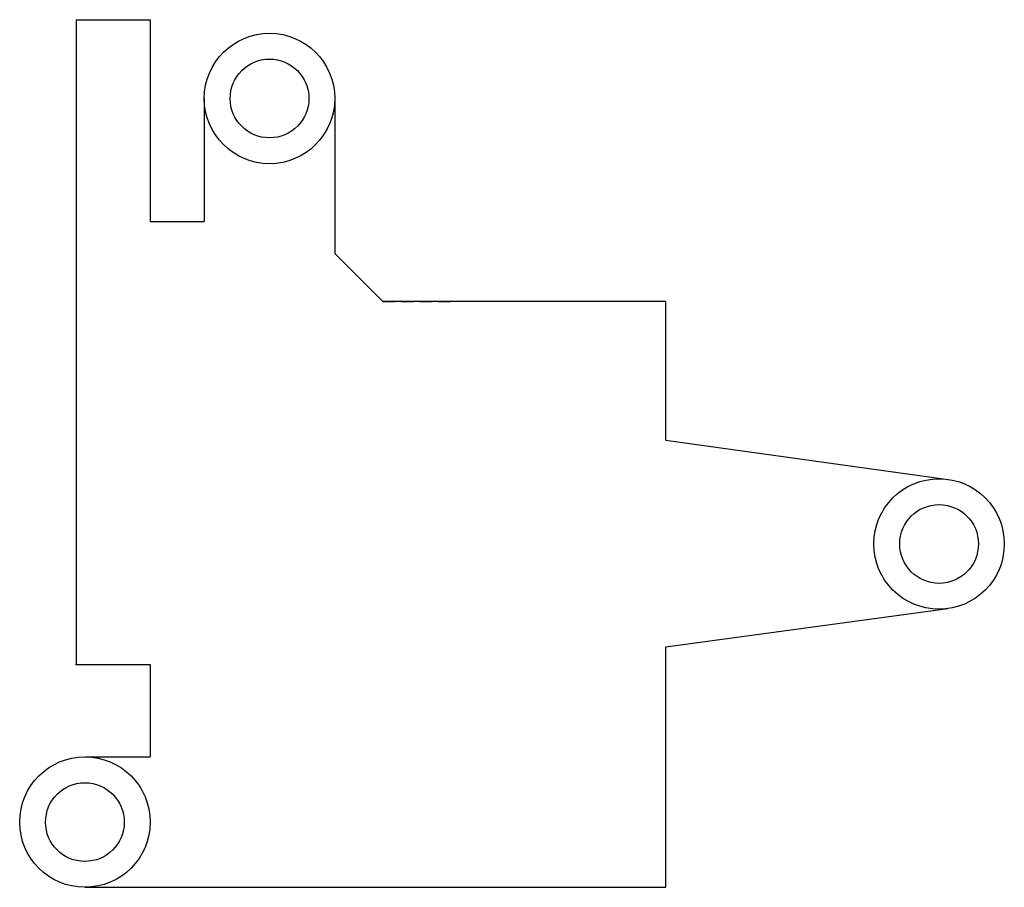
# Model space of a CAD drawing. Extents: x -18.9 to 21.1, y -21.4 to 13.9.
import ezdxf

# ---------------------------------------------------------------- set-up
doc = ezdxf.new("R2010")
doc.units = 0
doc.header["$MEASUREMENT"] = 0
doc.linetypes.add('DASHED', pattern=[0.75, 0.5, -0.25])
doc.layers.get('0').update_dxf_attribs({"linetype": 'CONTINUOUS'})
doc.layers.add('1', color=7, linetype='DASHED')

msp = doc.modelspace()

# ---------------------------------------------------------------- linework, layer by layer
for p, q in [((-16.55, 13.9), (-16.55, -12.3)), ((-16.55, 13.9), (-13.55, 13.9)), ((-13.55, 13.9), (-13.55, 5.7)), ((-11.35, 10.7), (-11.35, 5.7)), ((-6.05, 10.7), (-6.05, 4.4)), ((-13.55, 5.7), (-11.35, 5.7)), ((-4.1, 2.45), (-6.05, 4.4)), ((7.4, 2.45), (-4.1, 2.45)), ((7.4, -3.184893), (7.4, 2.45)), ((7.4, -3.184893), (18.864108, -4.775133)), ((7.4, -11.584893), (18.857315, -10.0258)), ((7.4, -21.35), (7.4, -11.584893)), ((-16.55, -12.3), (-13.55, -12.3)), ((-13.55, -12.3), (-13.55, -16.05)), ((-16.2, -16.05), (-13.55, -16.05)), ((-16.2, -21.35), (7.4, -21.35))]:
    msp.add_line(p, q)
for centre, radius in [((-8.7, 10.7), 2.65), ((-8.7, 10.7), 1.6), ((18.5, -7.4), 2.65), ((18.5, -7.4), 1.6), ((-16.2, -18.7), 2.65), ((-16.2, -18.7), 1.6)]:
    msp.add_circle(centre, radius)
msp.add_point((-16.55, -12.3))
at = {"layer": '1'}
msp.add_line((-4.1, 2.45), (-1.342284, 2.45), dxfattribs=at)

doc.saveas('drawing.dxf')
